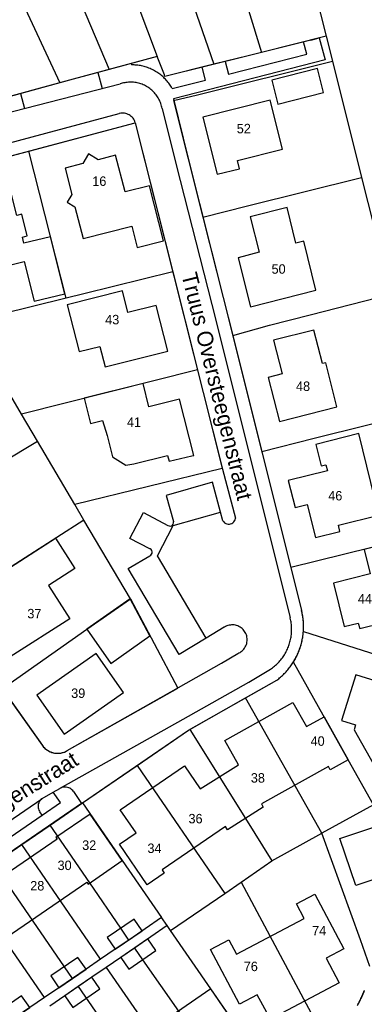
# Model space of a CAD drawing. Extents: x 123992 to 125854, y 449108 to 451911.
# Tile 152 of 175: x 125494 to 125549, y 451112 to 451268. Entities that reach past the tile are written whole.
import ezdxf
from ezdxf.enums import TextEntityAlignment as Align

# ---------------------------------------------------------------- set-up
doc = ezdxf.new("R2010")
doc.units = 0
for name, color, linetype in [('DEFAULT_113', 2, 'CONTINUOUS'), ('DEFAULT_117', 3, 'CONTINUOUS'), ('DEFAULT_21', 8, 'CONTINUOUS'), ('DEFAULT_22', 8, 'CONTINUOUS'), ('DEFAULT_4', 1, 'CONTINUOUS'), ('DEFAULT_80', 9, 'CONTINUOUS'), ('DEFAULT_99', 9, 'CONTINUOUS')]:
    doc.layers.add(name, color=color, linetype=linetype)

msp = doc.modelspace()

# ---------------------------------------------------------------- linework, layer by layer
at = {"layer": 'DEFAULT_21'}
for points in [[(125521.296, 451299.658), (125522.788, 451294.783), (125526.128, 451283.866), (125532.509, 451263.008)], [(125512.644, 451296.817), (125513.968, 451292.987), (125517.694, 451282.21), (125524.985, 451261.122)], [(125504.128, 451293.617), (125505.93, 451288.937), (125510.038, 451278.271), (125515.989, 451262.336)], [(125495.7, 451290.197), (125497.255, 451286.535), (125501.727, 451276.003), (125508.397, 451260.294)], [(125487.402, 451286.491), (125489.516, 451281.953), (125494.351, 451271.575), (125500.587, 451258.189)], [(125542.744, 451265.566), (125532.509, 451263.008)], [(125515.989, 451262.336), (125508.397, 451260.294)], [(125524.985, 451261.122), (125517.215, 451259.172), (125517.141, 451259.481), (125515.989, 451262.336)], [(125532.509, 451263.008), (125530.398, 451262.48), (125524.985, 451261.122)], [(125518.597, 451255.371), (125522.386, 451256.269), (125543.738, 451261.606)], [(125508.397, 451260.294), (125502.703, 451258.763), (125500.587, 451258.189)], [(125500.587, 451258.189), (125492.7, 451256.049)], [(125518.597, 451255.371), (125523.249, 451236.916)], [(125495.674, 451247.386), (125512.526, 451251.878), (125518.471, 451228.269)], [(125475.368, 451238.675), (125490.027, 451245.881), (125495.674, 451247.386)], [(125501.569, 451224.106), (125495.674, 451247.386)], [(125523.249, 451236.916), (125530.318, 451238.704), (125548.364, 451243.181)], [(125523.249, 451236.916), (125526.457, 451224.189), (125527.96, 451218.188)], [(125518.471, 451228.269), (125504.381, 451224.799), (125501.569, 451224.106)], [(125518.471, 451228.269), (125522.378, 451212.734)], [(125527.96, 451218.188), (125533.806, 451219.823), (125540.209, 451221.458), (125552.986, 451224.747)], [(125501.569, 451224.106), (125485.962, 451220.26)], [(125527.96, 451218.188), (125532.554, 451199.844)], [(125494.508, 451205.755), (125489.377, 451214.463)], [(125522.378, 451212.734), (125494.508, 451205.755)], [(125522.378, 451212.734), (125526.307, 451197.112)], [(125532.554, 451199.844), (125540.872, 451201.918), (125557.649, 451206.102)], [(125497.03, 451201.473), (125494.508, 451205.755)], [(125474.963, 451188.189), (125497.03, 451201.473)], [(125502.944, 451191.435), (125497.03, 451201.473)], [(125532.554, 451199.844), (125537.159, 451181.457)], [(125526.307, 451197.112), (125502.944, 451191.435)], [(125504.403, 451188.959), (125502.944, 451191.435)], [(125504.403, 451188.959), (125482.952, 451175.214)], [(125511.753, 451176.484), (125504.403, 451188.959)], [(125558.353, 451186.689), (125537.159, 451181.457)], [(125537.159, 451181.457), (125538.868, 451174.633)], [(125491.438, 451162.268), (125504.877, 451171.687), (125511.753, 451176.484)], [(125511.753, 451176.484), (125519.257, 451162.373)], [(125539.15, 451171.336), (125539.162, 451171.536), (125539.171, 451171.735), (125539.176, 451171.935), (125539.177, 451172.135), (125539.174, 451172.335), (125539.167, 451172.535), (125539.157, 451172.735), (125539.143, 451172.934), (125539.125, 451173.134), (125539.104, 451173.333), (125539.078, 451173.531), (125539.05, 451173.729), (125539.017, 451173.926), (125538.98, 451174.123), (125538.94, 451174.319), (125538.897, 451174.514), (125538.868, 451174.633)], [(125537.574, 451166.487), (125537.678, 451166.658), (125537.779, 451166.831), (125537.876, 451167.005), (125537.971, 451167.182), (125538.062, 451167.36), (125538.149, 451167.539), (125538.233, 451167.721), (125538.314, 451167.904), (125538.391, 451168.088), (125538.465, 451168.274), (125538.535, 451168.462), (125538.602, 451168.65), (125538.665, 451168.84), (125538.725, 451169.031), (125538.781, 451169.223), (125538.833, 451169.416), (125538.882, 451169.61), (125538.927, 451169.805), (125538.968, 451170), (125539.006, 451170.197), (125539.04, 451170.394), (125539.07, 451170.592), (125539.096, 451170.79), (125539.119, 451170.988), (125539.138, 451171.188), (125539.15, 451171.336)], [(125539.15, 451171.336), (125554.254, 451166.507), (125568.68, 451161.996)], [(125534.921, 451163.601), (125535.08, 451163.722), (125535.237, 451163.846), (125535.391, 451163.973), (125535.543, 451164.103), (125535.693, 451164.236), (125535.84, 451164.372), (125535.984, 451164.51), (125536.126, 451164.651), (125536.265, 451164.795), (125536.401, 451164.941), (125536.535, 451165.09), (125536.666, 451165.241), (125536.794, 451165.395), (125536.919, 451165.551), (125537.04, 451165.71), (125537.159, 451165.871), (125537.275, 451166.034), (125537.388, 451166.199), (125537.498, 451166.366), (125537.574, 451166.487)], [(125550.266, 451143.872), (125546.253, 451151.023), (125537.574, 451166.487)], [(125491.438, 451162.268), (125497.766, 451153.347)], [(125501.764, 451152.456), (125519.257, 451162.373)], [(125530.004, 451160.821), (125534.921, 451163.601)], [(125521.173, 451155.829), (125530.004, 451160.821)], [(125542.091, 451139.392), (125530.004, 451160.821)], [(125512.808, 451150.111), (125520.983, 451155.722), (125521.173, 451155.829)], [(125521.173, 451155.829), (125529.975, 451141.719), (125534.172, 451134.991)], [(125497.766, 451153.347), (125497.884, 451153.186), (125498.013, 451153.033), (125498.152, 451152.889), (125498.3, 451152.754), (125498.456, 451152.63), (125498.621, 451152.516), (125498.792, 451152.414), (125498.971, 451152.323), (125499.154, 451152.244), (125499.343, 451152.178), (125499.536, 451152.124), (125499.731, 451152.084), (125499.93, 451152.056), (125500.129, 451152.042), (125500.329, 451152.042), (125500.529, 451152.054), (125500.727, 451152.08), (125500.923, 451152.119), (125501.116, 451152.171), (125501.305, 451152.236), (125501.49, 451152.313), (125501.669, 451152.402), (125501.764, 451152.456)], [(125504.168, 451144.185), (125512.808, 451150.111)], [(125512.808, 451150.111), (125526.708, 451129.86)], [(125499.031, 451140.661), (125504.168, 451144.185)], [(125504.168, 451144.185), (125510.466, 451135.057), (125516.7, 451126.019)], [(125550.266, 451143.872), (125542.091, 451139.392)], [(125494.554, 451137.594), (125499.031, 451140.661)], [(125511.497, 451122.47), (125510.225, 451124.327), (125505.336, 451131.523), (125499.031, 451140.661)], [(125534.172, 451134.991), (125542.091, 451139.392)], [(125549.674, 451118.281), (125548.2, 451122.506), (125542.091, 451139.392)], [(125490.098, 451134.541), (125494.554, 451137.594)], [(125507.047, 451119.434), (125494.554, 451137.594)], [(125502.584, 451116.39), (125501.313, 451118.246), (125490.098, 451134.541)], [(125529.324, 451131.658), (125534.172, 451134.991)], [(125498.145, 451113.361), (125485.642, 451131.488)], [(125526.708, 451129.86), (125529.324, 451131.658)], [(125529.324, 451131.658), (125542.883, 451106.264)], [(125518.119, 451123.956), (125526.708, 451129.86)], [(125516.7, 451126.019), (125511.497, 451122.47)], [(125517.575, 451124.747), (125512.393, 451121.2)], [(125517.575, 451124.747), (125516.7, 451126.019)], [(125518.119, 451123.956), (125517.575, 451124.747)], [(125530.973, 451105.339), (125524.474, 451114.727), (125518.119, 451123.956)], [(125511.497, 451122.47), (125509.35, 451121.005), (125507.047, 451119.434)], [(125512.393, 451121.2), (125510.248, 451119.731), (125507.926, 451118.14)], [(125512.393, 451121.2), (125513.668, 451119.346), (125519.357, 451111.191), (125525.689, 451102.043)], [(125507.047, 451119.434), (125504.732, 451117.855), (125502.584, 451116.39)], [(125507.926, 451118.14), (125505.654, 451116.584), (125503.509, 451115.116)], [(125507.926, 451118.14), (125521.186, 451098.939)], [(125502.584, 451116.39), (125500.437, 451114.925), (125498.145, 451113.361)], [(125503.509, 451115.116), (125501.363, 451113.647), (125498.982, 451112.017)], [(125503.509, 451115.116), (125510.603, 451104.744), (125516.733, 451095.87)], [(125547.797, 451112.26), (125547.891, 451112.436), (125547.983, 451112.614), (125548.073, 451112.792), (125548.162, 451112.971), (125548.249, 451113.151), (125548.334, 451113.332), (125548.417, 451113.514), (125548.499, 451113.697), (125548.579, 451113.88), (125548.657, 451114.064), (125548.733, 451114.249), (125548.807, 451114.435)], [(125498.145, 451113.361), (125495.812, 451111.77), (125493.664, 451110.305)]]:
    msp.add_lwpolyline(points, dxfattribs=at)
at = {"layer": 'DEFAULT_22'}
for points in [[(125537.164, 451287.787), (125537.501, 451286.445), (125542.744, 451265.566)], [(125542.744, 451265.566), (125543.738, 451261.606)], [(125543.738, 451261.606), (125548.364, 451243.181)], [(125548.364, 451243.181), (125551.34, 451231.33)]]:
    msp.add_lwpolyline(points, dxfattribs=at)
at = {"layer": 'DEFAULT_4'}
for points in [[(125542.341, 451256.636), (125541.386, 451260.472), (125534.14, 451258.628), (125535.101, 451254.81), (125542.341, 451256.636)], [(125535.832, 451247.683), (125533.897, 451255.46), (125523.254, 451252.775), (125525.505, 451243.713), (125529.014, 451244.599), (125528.697, 451245.877), (125535.832, 451247.683)], [(125517.002, 451233.16), (125514.783, 451241.874), (125510.912, 451240.913), (125509.419, 451246.728), (125506.65, 451246.016), (125505.13, 451246.925), (125504.215, 451245.4), (125501.434, 451244.695), (125502.501, 451240.507), (125501.766, 451239.294), (125502.986, 451238.564), (125504.26, 451233.545), (125511.973, 451235.5), (125512.83, 451232.118), (125517.002, 451233.16)], [(125494.565, 451237.383), (125493.789, 451237.186), (125492.673, 451241.567), (125483.547, 451239.288), (125486.455, 451227.811), (125494.931, 451229.922), (125496.545, 451223.61), (125501.391, 451224.808), (125499.095, 451233.831), (125494.886, 451232.813), (125494.65, 451233.775), (125495.426, 451233.97), (125494.565, 451237.383)], [(125541.141, 451225.353), (125539.2, 451233.113), (125537.978, 451232.807), (125536.569, 451238.442), (125530.748, 451236.987), (125532.157, 451231.361), (125528.815, 451230.505), (125530.772, 451222.732), (125541.141, 451225.353)], [(125517.665, 451215.702), (125515.833, 451222.96), (125511.376, 451221.841), (125510.518, 451225.243), (125501.759, 451223.052), (125503.631, 451215.638), (125506.932, 451216.468), (125507.754, 451213.211), (125517.665, 451215.702)], [(125544.467, 451206.901), (125542.685, 451213.861), (125542.157, 451213.728), (125540.815, 451219.053), (125534.416, 451217.43), (125535.775, 451212.099), (125533.594, 451211.543), (125535.372, 451204.573), (125544.467, 451206.901)], [(125521.777, 451199.201), (125519.549, 451208.11), (125514.695, 451206.895), (125513.768, 451210.578), (125504.447, 451208.244), (125505.442, 451204.274), (125507.316, 451204.751), (125508.07, 451202.332), (125508.918, 451198.966), (125511.057, 451197.672), (125512.316, 451197.85), (125517.652, 451199.19), (125517.898, 451198.291), (125521.505, 451199.118), (125521.777, 451199.201)], [(125551.114, 451189.717), (125547.912, 451202.644), (125541.115, 451200.949), (125541.969, 451197.537), (125542.707, 451197.72), (125542.947, 451196.761), (125536.762, 451195.219), (125537.827, 451190.962), (125539.769, 451191.446), (125541.071, 451186.207), (125544.942, 451187.165), (125544.702, 451188.135), (125551.114, 451189.717)], [(125502.965, 451181.297), (125498.766, 451178.614), (125502.142, 451173.331), (125492.718, 451167.311), (125488.762, 451173.449), (125492.417, 451175.786), (125492.059, 451176.348), (125492.283, 451177.36), (125492.837, 451177.725), (125491.086, 451180.473), (125499.883, 451186.087), (125502.965, 451181.297)], [(125558.913, 451177.77), (125556.798, 451186.305), (125548.768, 451184.323), (125549.731, 451180.444), (125543.903, 451179), (125545.618, 451172.111), (125547.851, 451172.658), (125548.071, 451171.801), (125555.164, 451173.551), (125554.396, 451176.655), (125558.913, 451177.77)], [(125514.862, 451170.638), (125511.745, 451176.497), (125504.877, 451171.687), (125508.669, 451166.278), (125514.862, 451170.638)], [(125510.686, 451161.689), (125506.355, 451167.848), (125496.932, 451161.222), (125501.258, 451155.059), (125510.686, 451161.689)], [(125561.894, 451164.118), (125554.254, 451166.507), (125553.074, 451162.745), (125547.475, 451164.465), (125545.201, 451157.211), (125547.407, 451156.521), (125547.174, 451155.777), (125550.207, 451150.407), (125554.294, 451152.718), (125554.508, 451153.337), (125555.931, 451152.898), (125558.4, 451160.69), (125560.595, 451160), (125561.894, 451164.118)], [(125546.253, 451151.023), (125543.398, 451149.426), (125543.105, 451149.949), (125532.507, 451144.023), (125532.801, 451143.499), (125527.142, 451139.936), (125526.804, 451140.431), (125516.783, 451133.577), (125517.123, 451133.083), (125514.424, 451131.237), (125510.014, 451137.662), (125512.66, 451139.437), (125510.139, 451143.079), (125520.33, 451150.051), (125522.826, 451146.416), (125528.9, 451150.202), (125526.734, 451154.041), (125537.504, 451160.095), (125539.664, 451156.264), (125542.437, 451157.823), (125546.253, 451151.023)], [(125505.373, 451142.424), (125499.965, 451138.728), (125500.151, 451138.456), (125473.886, 451120.441), (125473.698, 451120.713), (125468.296, 451117.01), (125473.386, 451109.636), (125478.783, 451113.346), (125478.596, 451113.618), (125504.884, 451131.613), (125505.072, 451131.341), (125510.466, 451135.057), (125505.373, 451142.424)], [(125557.452, 451130.016), (125557.294, 451130.51), (125553.274, 451129.171), (125552.611, 451131.176), (125551.562, 451130.829), (125551.079, 451132.308), (125547.432, 451131.09), (125544.944, 451138.566), (125551.077, 451140.609), (125552.657, 451135.875), (125557.421, 451137.464), (125556.641, 451139.807), (125561.999, 451141.59), (125565.749, 451130.308), (125559.637, 451128.274), (125559.248, 451129.412), (125559.127, 451129.365)], [(125545.559, 451121.104), (125542.744, 451119.609), (125544.834, 451115.711), (125533.932, 451109.921), (125531.849, 451113.783), (125529.044, 451112.325), (125524.455, 451120.972), (125527.355, 451122.505), (125528.569, 451120.218), (125539.295, 451125.893), (125538.072, 451128.185), (125540.959, 451129.721), (125545.559, 451121.104)], [(125513.645, 451123.935), (125512.373, 451125.792), (125508.078, 451122.862), (125509.35, 451121.005), (125513.645, 451123.935)], [(125515.812, 451120.814), (125514.539, 451122.669), (125510.248, 451119.731), (125511.523, 451117.877), (125515.812, 451120.814)], [(125504.732, 451117.855), (125503.461, 451119.712), (125499.166, 451116.781), (125500.437, 451114.925), (125504.732, 451117.855)], [(125506.927, 451114.731), (125505.654, 451116.584), (125501.363, 451113.647), (125502.637, 451111.793), (125506.927, 451114.731)], [(125529.574, 451107.36), (125524.474, 451114.727), (125519.084, 451111.003), (125519.272, 451110.733), (125515.103, 451107.853)], [(125495.812, 451111.77), (125494.541, 451113.625), (125490.246, 451110.695), (125491.517, 451108.84), (125495.812, 451111.77)]]:
    msp.add_lwpolyline(points, dxfattribs=at)
at = {"layer": 'DEFAULT_80'}
msp.add_lwpolyline([(125540.327, 451264.962), (125530.398, 451262.48), (125517.215, 451259.172), (125517.141, 451259.481), (125515.989, 451262.336), (125502.703, 451258.763), (125488.918, 451255.023), (125461.052, 451241.593), (125437.091, 451230.029), (125432.014, 451235.898), (125434.215, 451237.836)], dxfattribs=at)
at = {"layer": 'DEFAULT_99'}
for points in [[(125541.659, 451265.316), (125542.579, 451261.838), (125518.564, 451255.646), (125520.856, 451246.413)], [(125540.327, 451264.962), (125541.659, 451265.316)], [(125526.749, 451261.564), (125527.273, 451259.562), (125539.69, 451262.732), (125539.174, 451264.694)], [(125511.882, 451261.235), (125511.955, 451261.019)], [(125518.363, 451257.305), (125518.264, 451257.479), (125518.161, 451257.65), (125518.052, 451257.818), (125517.94, 451257.983), (125517.822, 451258.145), (125517.7, 451258.304), (125517.574, 451258.459), (125517.443, 451258.61), (125517.308, 451258.758), (125517.169, 451258.902), (125517.027, 451259.042), (125516.88, 451259.178), (125516.729, 451259.309), (125516.575, 451259.437), (125516.418, 451259.56), (125516.257, 451259.679), (125516.093, 451259.793), (125515.926, 451259.903), (125515.755, 451260.008), (125515.582, 451260.108), (125515.406, 451260.203), (125515.228, 451260.293), (125515.047, 451260.378), (125514.864, 451260.459), (125514.678, 451260.534), (125514.491, 451260.604), (125514.302, 451260.668), (125514.111, 451260.727), (125513.918, 451260.781), (125513.724, 451260.83), (125513.529, 451260.873), (125513.332, 451260.91), (125513.135, 451260.943), (125512.937, 451260.969), (125512.738, 451260.99), (125512.538, 451261.006), (125512.339, 451261.016), (125512.139, 451261.02), (125511.955, 451261.019)], [(125518.363, 451257.305), (125523.629, 451258.625), (125523.113, 451260.652)], [(125506.622, 451259.817), (125507.272, 451257.289)], [(125469.089, 451242.727), (125488.892, 451252.291), (125489.356, 451252.575), (125491.441, 451253.227), (125510.144, 451258.026)], [(125516.797, 451254.129), (125516.756, 451254.325), (125516.708, 451254.519), (125516.653, 451254.711), (125516.589, 451254.901), (125516.519, 451255.088), (125516.441, 451255.272), (125516.356, 451255.453), (125516.264, 451255.631), (125516.165, 451255.804), (125516.059, 451255.974), (125515.947, 451256.14), (125515.828, 451256.301), (125515.703, 451256.457), (125515.573, 451256.608), (125515.436, 451256.754), (125515.294, 451256.895), (125515.146, 451257.029), (125514.993, 451257.158), (125514.835, 451257.281), (125514.673, 451257.398), (125514.506, 451257.508), (125514.334, 451257.611), (125514.159, 451257.708), (125513.981, 451257.798), (125513.799, 451257.88), (125513.613, 451257.956), (125513.425, 451258.024), (125513.235, 451258.084), (125513.042, 451258.138), (125512.847, 451258.183), (125512.651, 451258.221), (125512.453, 451258.251), (125512.254, 451258.274), (125512.055, 451258.289), (125511.855, 451258.295), (125511.655, 451258.294), (125511.455, 451258.285), (125511.256, 451258.269), (125511.058, 451258.244), (125510.86, 451258.212), (125510.664, 451258.172), (125510.47, 451258.124), (125510.278, 451258.069), (125510.144, 451258.026)], [(125494.35, 451256.496), (125494.969, 451254.132)], [(125516.797, 451254.129), (125519.032, 451245.225)], [(125474.542, 451240.362), (125489.651, 451247.914), (125509.976, 451253.31)], [(125510.016, 451253.321), (125509.996, 451253.316), (125509.976, 451253.31)], [(125512.532, 451251.88), (125512.468, 451252.069), (125512.386, 451252.252), (125512.287, 451252.426), (125512.172, 451252.589), (125512.042, 451252.741), (125511.897, 451252.879), (125511.74, 451253.003), (125511.572, 451253.111), (125511.394, 451253.202), (125511.209, 451253.276), (125511.017, 451253.331), (125510.82, 451253.368), (125510.621, 451253.386), (125510.421, 451253.384), (125510.222, 451253.363), (125510.026, 451253.324), (125510.016, 451253.321)], [(125474.542, 451240.362), (125475.368, 451238.675), (125490.027, 451245.881), (125512.532, 451251.88)], [(125512.532, 451251.88), (125526.33, 451197.029), (125528.42, 451189.282)], [(125520.856, 451246.413), (125526.461, 451224.184), (125538.853, 451174.694)], [(125519.032, 451245.225), (125524.634, 451223.079), (125537.052, 451173.526)], [(125454.328, 451227.961), (125460.198, 451215.554), (125464.011, 451207.996), (125467.17, 451201.976), (125472.416, 451192.51), (125475.981, 451186.461), (125481.84, 451176.982), (125487.123, 451168.587), (125491.173, 451162.642), (125497.827, 451153.26)], [(125526.042, 451190.195), (125524.766, 451194.948), (125517.442, 451192.829), (125518.567, 451188.744)], [(125514.861, 451184.413), (125511.689, 451186.054), (125513.837, 451190.171), (125517.695, 451188.124)], [(125523.751, 451170.265), (125516.042, 451183.295), (125518.557, 451188.085), (125526.042, 451190.195)], [(125517.695, 451188.124), (125517.871, 451188.032), (125518.069, 451188.007), (125518.262, 451188.053), (125518.427, 451188.164), (125518.543, 451188.326), (125518.595, 451188.518), (125518.584, 451188.683)], [(125518.567, 451188.744), (125518.584, 451188.683)], [(125526.411, 451188.822), (125526.042, 451190.195)], [(125526.411, 451188.822), (125526.534, 451188.665), (125526.684, 451188.532), (125526.855, 451188.43), (125527.042, 451188.359), (125527.239, 451188.324), (125527.438, 451188.325), (125527.634, 451188.363), (125527.821, 451188.435), (125527.991, 451188.54), (125528.139, 451188.674), (125528.26, 451188.833), (125528.35, 451189.011), (125528.407, 451189.202), (125528.42, 451189.282)], [(125514.823, 451183.293), (125514.993, 451183.397), (125515.121, 451183.549), (125515.193, 451183.735), (125515.202, 451183.934), (125515.147, 451184.125), (125515.033, 451184.288), (125514.873, 451184.407), (125514.861, 451184.413)], [(125523.751, 451170.265), (125519.476, 451167.701), (125511.414, 451181.298), (125514.823, 451183.293)], [(125534.921, 451163.601), (125535.08, 451163.722), (125535.237, 451163.846), (125535.391, 451163.973), (125535.543, 451164.103), (125535.693, 451164.236), (125535.84, 451164.372), (125535.984, 451164.51), (125536.126, 451164.651), (125536.265, 451164.795), (125536.401, 451164.941), (125536.535, 451165.09), (125536.666, 451165.242), (125536.794, 451165.395), (125536.918, 451165.552), (125537.04, 451165.71), (125537.159, 451165.871), (125537.275, 451166.034), (125537.388, 451166.199), (125537.498, 451166.366), (125537.604, 451166.536), (125537.707, 451166.707), (125537.807, 451166.88), (125537.904, 451167.055), (125537.997, 451167.232), (125538.087, 451167.411), (125538.174, 451167.591), (125538.257, 451167.773), (125538.337, 451167.956), (125538.413, 451168.141), (125538.486, 451168.327), (125538.555, 451168.515), (125538.621, 451168.704), (125538.683, 451168.894), (125538.742, 451169.085), (125538.797, 451169.277), (125538.848, 451169.471), (125538.896, 451169.665), (125538.94, 451169.86), (125538.98, 451170.056), (125539.017, 451170.253), (125539.049, 451170.45), (125539.078, 451170.648), (125539.104, 451170.846), (125539.125, 451171.045), (125539.143, 451171.244), (125539.157, 451171.444), (125539.168, 451171.643), (125539.174, 451171.843), (125539.177, 451172.043), (125539.176, 451172.243), (125539.171, 451172.443), (125539.163, 451172.643), (125539.151, 451172.843), (125539.135, 451173.042), (125539.115, 451173.241), (125539.091, 451173.44), (125539.064, 451173.638), (125539.033, 451173.835), (125538.998, 451174.032), (125538.96, 451174.229), (125538.917, 451174.424), (125538.872, 451174.619), (125538.868, 451174.633)], [(125538.853, 451174.694), (125538.86, 451174.663), (125538.868, 451174.633)], [(125533.961, 451165.348), (125534.125, 451165.463), (125534.285, 451165.582), (125534.443, 451165.706), (125534.597, 451165.833), (125534.747, 451165.965), (125534.895, 451166.1), (125535.038, 451166.239), (125535.178, 451166.382), (125535.314, 451166.529), (125535.446, 451166.679), (125535.575, 451166.832), (125535.699, 451166.989), (125535.819, 451167.149), (125535.935, 451167.312), (125536.046, 451167.478), (125536.153, 451167.647), (125536.256, 451167.818), (125536.354, 451167.993), (125536.448, 451168.169), (125536.536, 451168.349), (125536.621, 451168.53), (125536.7, 451168.714), (125536.774, 451168.899), (125536.844, 451169.087), (125536.909, 451169.276), (125536.968, 451169.467), (125537.023, 451169.659), (125537.073, 451169.853), (125537.117, 451170.048), (125537.156, 451170.244), (125537.191, 451170.441), (125537.22, 451170.639), (125537.244, 451170.838), (125537.262, 451171.037), (125537.276, 451171.236), (125537.284, 451171.436), (125537.287, 451171.636), (125537.284, 451171.836), (125537.277, 451172.036), (125537.264, 451172.236), (125537.246, 451172.435), (125537.223, 451172.633), (125537.194, 451172.831), (125537.161, 451173.028), (125537.122, 451173.225), (125537.078, 451173.42), (125537.064, 451173.478)], [(125537.058, 451173.502), (125537.055, 451173.514), (125537.052, 451173.526)], [(125537.058, 451173.502), (125537.061, 451173.49), (125537.064, 451173.478)], [(125526.615, 451171.982), (125523.751, 451170.265)], [(125528.769, 451167.844), (125528.952, 451167.925), (125529.127, 451168.022), (125529.293, 451168.133), (125529.449, 451168.258), (125529.594, 451168.396), (125529.727, 451168.545), (125529.846, 451168.706), (125529.951, 451168.876), (125530.042, 451169.054), (125530.117, 451169.239), (125530.176, 451169.431), (125530.218, 451169.626), (125530.243, 451169.824), (125530.252, 451170.024), (125530.244, 451170.224), (125530.218, 451170.422), (125530.176, 451170.617), (125530.117, 451170.809), (125530.042, 451170.994), (125529.952, 451171.172), (125529.847, 451171.342), (125529.728, 451171.503), (125529.595, 451171.653), (125529.45, 451171.791), (125529.294, 451171.916), (125529.128, 451172.027), (125528.953, 451172.124), (125528.771, 451172.205), (125528.582, 451172.271), (125528.388, 451172.32), (125528.191, 451172.353), (125527.992, 451172.368), (125527.792, 451172.367), (125527.593, 451172.349), (125527.396, 451172.314), (125527.203, 451172.262), (125527.015, 451172.194), (125526.833, 451172.11), (125526.66, 451172.011), (125526.615, 451171.982)], [(125501.764, 451152.456), (125526.181, 451166.299), (125528.769, 451167.844)], [(125530.52, 451163.325), (125533.961, 451165.348)], [(125504.02, 451144.079), (125520.983, 451155.722), (125534.921, 451163.601)], [(125520.088, 451157.424), (125530.52, 451163.325)], [(125500.646, 451146.508), (125520.088, 451157.424)], [(125497.827, 451153.26), (125497.951, 451153.103), (125498.085, 451152.955), (125498.229, 451152.816), (125498.381, 451152.687), (125498.542, 451152.568), (125498.711, 451152.46), (125498.886, 451152.364), (125499.067, 451152.28), (125499.254, 451152.207), (125499.445, 451152.148), (125499.639, 451152.101), (125499.836, 451152.068), (125500.035, 451152.047), (125500.235, 451152.04), (125500.435, 451152.047), (125500.634, 451152.066), (125500.831, 451152.099), (125501.026, 451152.145), (125501.217, 451152.204), (125501.404, 451152.275), (125501.585, 451152.359), (125501.761, 451152.454), (125501.764, 451152.456)], [(125502.767, 451145.97), (125502.646, 451146.129), (125502.507, 451146.273), (125502.352, 451146.398), (125502.182, 451146.503), (125502, 451146.587), (125501.81, 451146.648), (125501.613, 451146.685), (125501.414, 451146.698), (125501.214, 451146.686), (125501.018, 451146.65), (125500.827, 451146.59), (125500.646, 451146.508)], [(125497.793, 451142.263), (125500.694, 451144.25), (125499.546, 451145.895)], [(125497.803, 451144.884), (125499.546, 451145.895)], [(125499.546, 451145.895), (125500.59, 451146.477)], [(125500.646, 451146.508), (125500.618, 451146.493), (125500.59, 451146.477)], [(125502.767, 451145.969), (125504.02, 451144.079)], [(125453.619, 451114.604), (125497.719, 451144.827)], [(125504.02, 451144.079), (125465.224, 451117.499)], [(125497.719, 451144.827), (125497.567, 451144.697), (125497.434, 451144.548), (125497.323, 451144.382), (125497.236, 451144.202), (125497.175, 451144.012), (125497.14, 451143.815), (125497.134, 451143.615), (125497.154, 451143.416), (125497.202, 451143.222), (125497.276, 451143.037), (125497.376, 451142.863), (125497.438, 451142.777)], [(125497.719, 451144.827), (125497.803, 451144.884)], [(125484.04, 451132.873), (125497.793, 451142.263)], [(125497.793, 451142.263), (125497.438, 451142.777)], [(125547.724, 451112.125), (125547.82, 451112.301), (125547.913, 451112.478), (125548.005, 451112.656), (125548.095, 451112.834), (125548.183, 451113.014), (125548.27, 451113.194), (125548.355, 451113.375), (125548.437, 451113.557), (125548.519, 451113.74), (125548.598, 451113.924), (125548.675, 451114.108), (125548.751, 451114.293), (125548.825, 451114.479)]]:
    msp.add_lwpolyline(points, dxfattribs=at)

# ---------------------------------------------------------------- texts
at = {"layer": 'DEFAULT_113'}
for s, p in [('52', (125529.718, 451250.947)), ('16', (125506.835, 451242.626)), ('50', (125535.225, 451228.716)), ('43', (125508.88, 451220.702)), ('48', (125539.1, 451210.156)), ('41', (125512.324, 451204.463)), ('46', (125544.199, 451192.82)), ('44', (125548.89, 451176.504)), ('37', (125496.557, 451174.15)), ('39', (125503.495, 451161.55)), ('40', (125541.406, 451153.975)), ('38', (125531.945, 451148.142)), ('36', (125522.071, 451141.691)), ('32', (125505.238, 451137.491)), ('34', (125515.572, 451136.998)), ('30', (125501.339, 451134.3)), ('28', (125497.012, 451131.068)), ('74', (125541.652, 451123.958)), ('76', (125530.826, 451118.299))]:
    msp.add_text(s, height=1.5, dxfattribs=at).set_placement(p, align=Align.MIDDLE_CENTER)
at = {"layer": 'DEFAULT_117'}
for rotation, p in [(283.93901, (125525.491, 451210.164)), (32.08436, (125487.428, 451141.579))]:
    msp.add_text('Truus Oversteegenstraat', height=2.5, rotation=rotation, dxfattribs=at).set_placement(p, align=Align.MIDDLE_CENTER)

doc.saveas('drawing.dxf')
